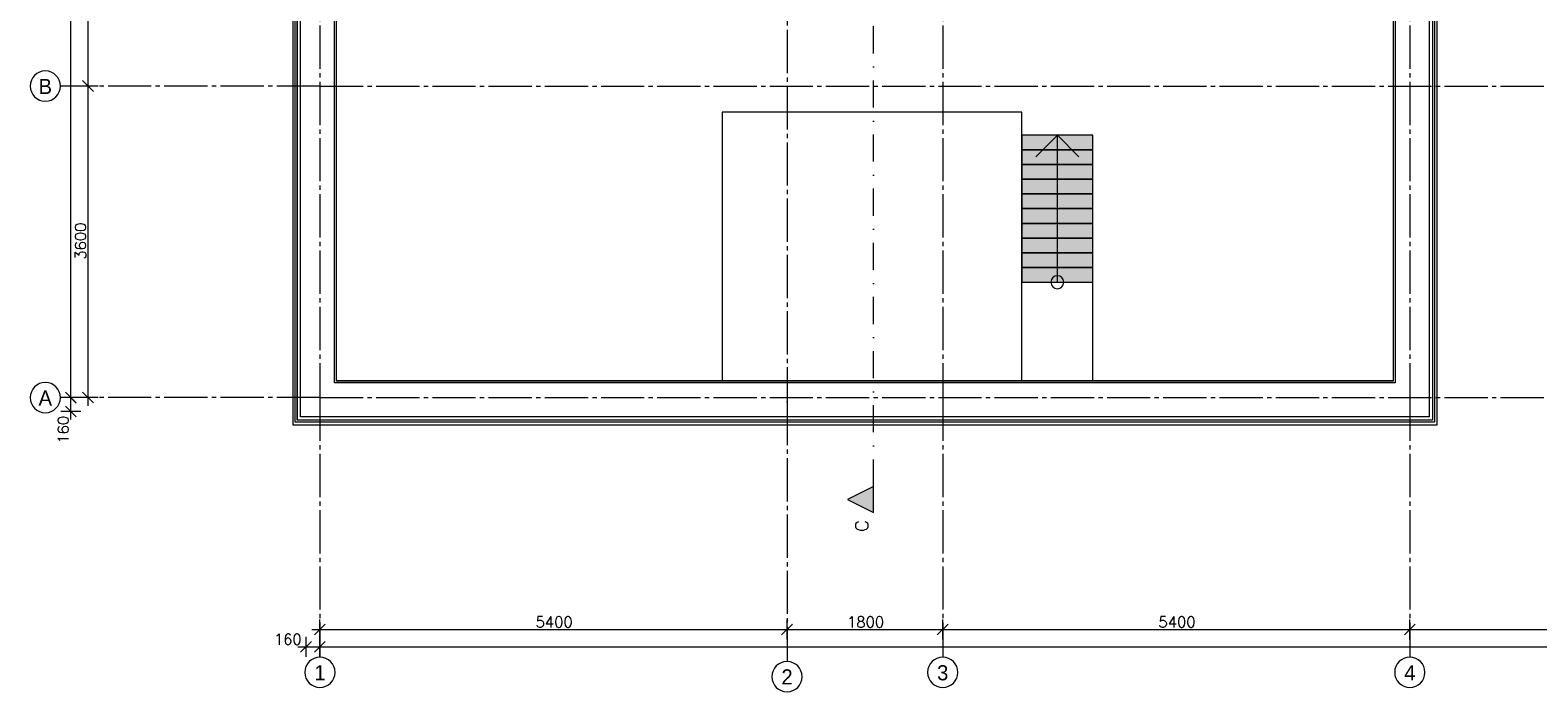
# Model space of a CAD drawing. Header units: millimetres. Extents: x -3350 to 1628655, y -3400 to 242269.
# Tile 1 of 73: x -3350 to 14080, y -3400 to 4246. Entities that reach past the tile are written whole.
import ezdxf
from ezdxf.enums import TextEntityAlignment as Align

# ---------------------------------------------------------------- set-up
doc = ezdxf.new("R2010")
doc.units = ezdxf.units.MM
doc.header["$MEASUREMENT"] = 0
for name, pattern in [('B0204', [650, 500, -50, 50, -50]), ('B0302', [625.500011, 313.000011, -156.25, 0, -156.25]), ('Wipeout_Contour', [1000, 0, -1000])]:
    doc.linetypes.add(name, pattern=pattern)
for name, color, linetype in [('23 Vloeren', 7, 'Continuous'), ('24 Trappen', 7, 'Continuous'), ('24 Trappen Afdek-arcering', 7, 'Continuous'), ('27 Daken', 7, 'Continuous'), ('27 Daken Afdek-arcering', 7, 'Continuous'), ('A Lijn doorsnede', 7, 'Continuous'), ('A Lijn doorsnede 2D arcering', 7, 'Continuous'), ('A Maatvoering 1_50', 7, 'Continuous'), ('A Stramien', 7, 'Continuous')]:
    doc.layers.add(name, color=color, linetype=linetype)
doc.dimstyles.new('GENERATED_STYLE__3', dxfattribs={"dimtxt": 125, "dimasz": 118.75, "dimexe": 0.18, "dimexo": 0.0625, "dimgap": 0.09, "dimtad": 1, "dimdec": 0, "dimzin": 0, "dimdsep": 46, "dimtxsty": 'Standard', "dimblk": 'ARROWHEAD_6', "dimblk1": 'ARROWHEAD_6', "dimblk2": 'ARROWHEAD_6', "dimcen": 0.09, "dimse1": 1, "dimse2": 1, "dimclrd": 1, "dimclre": 1, "dimclrt": 9, "dimadec": 0, "dimazin": 0, "dimtfac": 1, "dimtdec": 4, "dimtmove": 0, "dimatfit": 3, "dimfxl": 1, "dimtolj": 1, "dimtzin": 0, "dimarcsym": 0})
doc.dimstyles.new('GENERATED_STYLE__5', dxfattribs={"dimtxt": 125, "dimasz": 118.75, "dimexe": 0.18, "dimexo": 0.0625, "dimgap": 0.09, "dimtad": 1, "dimtih": 1, "dimtoh": 1, "dimdec": 0, "dimzin": 0, "dimdsep": 46, "dimtxsty": 'Standard', "dimblk": 'ARROWHEAD_6', "dimblk1": 'ARROWHEAD_6', "dimblk2": 'ARROWHEAD_6', "dimcen": 0.09, "dimse1": 1, "dimse2": 1, "dimclrd": 1, "dimclre": 1, "dimclrt": 9, "dimadec": 0, "dimazin": 0, "dimtfac": 1, "dimtdec": 4, "dimtmove": 0, "dimatfit": 3, "dimfxl": 1, "dimtolj": 1, "dimtzin": 0, "dimarcsym": 0})
doc.dimstyles.new('GENERATED_STYLE__6', dxfattribs={"dimtxt": 125, "dimasz": 118.75, "dimexe": 0.18, "dimexo": 0.0625, "dimgap": 0.09, "dimtad": 1, "dimtih": 1, "dimtoh": 1, "dimdec": 0, "dimzin": 0, "dimdsep": 46, "dimtxsty": 'Standard', "dimblk": 'ARROWHEAD_6', "dimblk1": 'ARROWHEAD_6', "dimblk2": 'ARROWHEAD_6', "dimcen": 0.09, "dimse1": 1, "dimse2": 1, "dimclrd": 1, "dimclre": 1, "dimclrt": 9, "dimadec": 0, "dimazin": 0, "dimtfac": 1, "dimtdec": 4, "dimtmove": 2, "dimatfit": 3, "dimfxl": 1, "dimtolj": 1, "dimtzin": 0, "dimarcsym": 0})

# ---------------------------------------------------------------- blocks, each defined once
blk = doc.blocks.new('Slab_1_1', base_point=(8116, 3300))
at = {"layer": '23 Vloeren', "color": 1, "linetype": 'Continuous', "lineweight": 0, "flags": 128}
blk.add_lwpolyline([(8116, 3300), (4650, 3300), (4650, 0), (8116, 0)], close=True, dxfattribs=at)
blk = doc.blocks.new('Slab_2_1', base_point=(0, 0))
at = {"layer": '23 Vloeren', "color": 1, "linetype": 'Continuous', "lineweight": 0, "flags": 128}
blk.add_lwpolyline([(0, 0), (0, 7040), (4880, 7040), (4880, 7790), (7720, 7790), (7720, 7040), (12600, 7040), (12600, 0), (8934, 0), (8934, 200), (8934, 3034), (8116, 3034), (8116, 3300), (4650, 3300), (4650, 200), (4650, 0)], close=True, dxfattribs=at)
blk = doc.blocks.new('Stair_5_1')
at = {"layer": '24 Trappen Afdek-arcering', "linetype": 'Continuous', "lineweight": 0, "true_color": 0xffffff}
for points in [[(8116, 2864), (8934, 2864), (8934, 3034), (8116, 3034)], [(8934, 2694), (8934, 2864), (8116, 2864), (8116, 2694)], [(8934, 2524), (8934, 2694), (8116, 2694), (8116, 2524)], [(8934, 2354), (8934, 2524), (8116, 2524), (8116, 2354)], [(8934, 2184), (8934, 2354), (8116, 2354), (8116, 2184)], [(8934, 2014), (8934, 2184), (8116, 2184), (8116, 2014)], [(8934, 1844), (8934, 2014), (8116, 2014), (8116, 1844)], [(8934, 1674), (8934, 1844), (8116, 1844), (8116, 1674)], [(8934, 1504), (8934, 1674), (8116, 1674), (8116, 1504)], [(8934, 1334), (8934, 1504), (8116, 1504), (8116, 1334)]]:
    blk.add_hatch(color=7, dxfattribs=at).paths.add_polyline_path(points)
at = {"layer": '24 Trappen', "color": 9, "linetype": 'Continuous', "lineweight": 0}
for p, q in [((8934, 3034), (8116, 3034)), ((8116, 3034), (8116, 2864)), ((8275, 2784), (8525, 3034)), ((8525, 2864), (8525, 3034)), ((8525, 3034), (8775, 2784)), ((8934, 2864), (8934, 3034)), ((8934, 2864), (8116, 2864)), ((8116, 2864), (8116, 2694)), ((8116, 2864), (8934, 2864)), ((8525, 1504), (8525, 2864)), ((8934, 2694), (8934, 2864)), ((8934, 2694), (8116, 2694)), ((8116, 2694), (8116, 2524)), ((8116, 2694), (8934, 2694)), ((8934, 2524), (8934, 2694)), ((8934, 2524), (8116, 2524)), ((8116, 2524), (8116, 2354)), ((8116, 2524), (8934, 2524)), ((8934, 2354), (8934, 2524)), ((8934, 2354), (8116, 2354)), ((8116, 2354), (8116, 2184)), ((8116, 2354), (8934, 2354)), ((8934, 2184), (8934, 2354)), ((8934, 2184), (8116, 2184)), ((8116, 2184), (8116, 2014)), ((8116, 2184), (8934, 2184)), ((8934, 2014), (8934, 2184)), ((8934, 2014), (8116, 2014)), ((8116, 2014), (8116, 1844)), ((8116, 2014), (8934, 2014)), ((8934, 1844), (8934, 2014)), ((8934, 1844), (8116, 1844)), ((8116, 1844), (8116, 1674)), ((8116, 1844), (8934, 1844)), ((8934, 1674), (8934, 1844)), ((8934, 1674), (8116, 1674)), ((8116, 1674), (8116, 1504)), ((8116, 1674), (8934, 1674)), ((8934, 1504), (8934, 1674)), ((8934, 1504), (8116, 1504)), ((8116, 1504), (8116, 1334)), ((8116, 1504), (8934, 1504)), ((8525, 1334), (8525, 1504)), ((8934, 1334), (8934, 1504)), ((8116, 1334), (8934, 1334))]:
    blk.add_line(p, q, dxfattribs=at)
for start, end in [(90, 270), (270, 90)]:
    blk.add_arc((8525, 1334), 75, start, end, dxfattribs=at)
blk = doc.blocks.new('Wall_82_1', base_point=(0, 7040))
at = {"color": 254, "linetype": 'Wipeout_Contour', "lineweight": 0, "ltscale": 815.806243}
blk.add_wipeout([(193, 193), (192, 192), (193, 192)], dxfattribs=at).dxf.layer = '27 Daken Afdek-arcering'
at = {"color": 254, "linetype": 'Wipeout_Contour', "lineweight": 0, "ltscale": 769.103419}
blk.add_wipeout([(192, 192), (170, 170), (192, 170)], dxfattribs=at).dxf.layer = '27 Daken Afdek-arcering'
at = {"color": 254, "linetype": 'Wipeout_Contour', "lineweight": 0, "ltscale": 836.903401}
blk.add_wipeout([(170, 170), (-223, -223), (170, -223)], dxfattribs=at).dxf.layer = '27 Daken Afdek-arcering'
at = {"color": 254, "linetype": 'Wipeout_Contour', "lineweight": 0, "ltscale": 817.220457}
blk.add_wipeout([(193, 193), (192, 193), (192, 192)], dxfattribs=at).dxf.layer = '27 Daken Afdek-arcering'
at = {"color": 254, "linetype": 'Wipeout_Contour', "lineweight": 0, "ltscale": 1028.814177}
blk.add_wipeout([(-223, -223), (-261, -261), (-223, -261)], dxfattribs=at).dxf.layer = '27 Daken Afdek-arcering'
at = {"color": 254, "linetype": 'Wipeout_Contour', "lineweight": 0, "ltscale": 14628.995176}
blk.add_wipeout([(193, 193), (193, 7040), (192, 7040), (192, 193)], dxfattribs=at).dxf.layer = '27 Daken Afdek-arcering'
at = {"color": 254, "linetype": 'Wipeout_Contour', "lineweight": 0, "ltscale": 1109.684029}
blk.add_wipeout([(-261, -261), (-262, -262), (-261, -262)], dxfattribs=at).dxf.layer = '27 Daken Afdek-arcering'
at = {"color": 254, "linetype": 'Wipeout_Contour', "lineweight": 0, "ltscale": 770.517752}
blk.add_wipeout([(192, 192), (170, 192), (170, 170)], dxfattribs=at).dxf.layer = '27 Daken Afdek-arcering'
at = {"color": 254, "linetype": 'Wipeout_Contour', "lineweight": 0, "ltscale": 1160.654168}
blk.add_wipeout([(-262, -262), (-285, -285), (-262, -285)], dxfattribs=at).dxf.layer = '27 Daken Afdek-arcering'
at = {"color": 254, "linetype": 'Wipeout_Contour', "lineweight": 0, "ltscale": 14613.041378}
blk.add_wipeout([(192, 192), (192, 7040), (170, 7040), (170, 192)], dxfattribs=at).dxf.layer = '27 Daken Afdek-arcering'
at = {"color": 254, "linetype": 'Wipeout_Contour', "lineweight": 0, "ltscale": 1273.995208}
blk.add_wipeout([(-285, -285), (-315, -315), (-285, -315)], dxfattribs=at).dxf.layer = '27 Daken Afdek-arcering'
at = {"color": 254, "linetype": 'Wipeout_Contour', "lineweight": 0, "ltscale": 836.903156}
blk.add_wipeout([(170, 170), (-223, 170), (-223, -223)], dxfattribs=at).dxf.layer = '27 Daken Afdek-arcering'
at = {"color": 254, "linetype": 'Wipeout_Contour', "lineweight": 0, "ltscale": 14607.129987}
blk.add_wipeout([(170, 170), (170, 7040), (-223, 7040), (-223, 170)], dxfattribs=at).dxf.layer = '27 Daken Afdek-arcering'
at = {"color": 254, "linetype": 'Wipeout_Contour', "lineweight": 0, "ltscale": 1027.399848}
blk.add_wipeout([(-223, -223), (-261, -223), (-261, -261)], dxfattribs=at).dxf.layer = '27 Daken Afdek-arcering'
at = {"layer": '27 Daken', "color": 1, "linetype": 'Continuous', "lineweight": 0}
for p, q in [((170, 170), (170, 7040)), ((192, 192), (192, 7040))]:
    blk.add_line(p, q, dxfattribs=at)
at = {"layer": '27 Daken', "color": 1, "linetype": 'Continuous', "lineweight": 0, "flags": 128}
for points in [[(192, 7040), (170, 7040)], [(193, 7040), (192, 7040)], [(193, 193), (193, 7040)]]:
    blk.add_lwpolyline(points, dxfattribs=at)
at = {"color": 254, "linetype": 'Wipeout_Contour', "lineweight": 0, "ltscale": 14747.920444}
blk.add_wipeout([(-223, -223), (-223, 7040), (-261, 7040), (-261, -223)], dxfattribs=at).dxf.layer = '27 Daken Afdek-arcering'
at = {"layer": '27 Daken', "color": 1, "linetype": 'Continuous', "lineweight": 0, "flags": 128}
blk.add_lwpolyline([(170, 7040), (-150, 7040)], dxfattribs=at)
at = {"color": 254, "linetype": 'Wipeout_Contour', "lineweight": 0, "ltscale": 1108.269814}
blk.add_wipeout([(-261, -261), (-262, -261), (-262, -262)], dxfattribs=at).dxf.layer = '27 Daken Afdek-arcering'
at = {"color": 254, "linetype": 'Wipeout_Contour', "lineweight": 0, "ltscale": 14829.317281}
blk.add_wipeout([(-261, -261), (-261, 7040), (-262, 7040), (-262, -261)], dxfattribs=at).dxf.layer = '27 Daken Afdek-arcering'
at = {"color": 254, "linetype": 'Wipeout_Contour', "lineweight": 0, "ltscale": 1159.239899}
blk.add_wipeout([(-262, -262), (-285, -262), (-285, -285)], dxfattribs=at).dxf.layer = '27 Daken Afdek-arcering'
at = {"color": 254, "linetype": 'Wipeout_Contour', "lineweight": 0, "ltscale": 14848.220607}
blk.add_wipeout([(-262, -262), (-262, 7040), (-285, 7040), (-285, -262)], dxfattribs=at).dxf.layer = '27 Daken Afdek-arcering'
at = {"color": 254, "linetype": 'Wipeout_Contour', "lineweight": 0, "ltscale": 1272.580935}
blk.add_wipeout([(-285, -285), (-315, -285), (-315, -315)], dxfattribs=at).dxf.layer = '27 Daken Afdek-arcering'
at = {"color": 254, "linetype": 'Wipeout_Contour', "lineweight": 0, "ltscale": 14921.319496}
blk.add_wipeout([(-285, -285), (-285, 7040), (-315, 7040), (-315, -285)], dxfattribs=at).dxf.layer = '27 Daken Afdek-arcering'
at = {"layer": '27 Daken', "color": 1, "linetype": 'Continuous', "lineweight": 0}
for p, q in [((-285, -285), (-285, 7040)), ((-262, -262), (-262, 7040)), ((-261, -261), (-261, 7040)), ((-223, -223), (-223, 7040))]:
    blk.add_line(p, q, dxfattribs=at)
at = {"layer": '27 Daken', "color": 1, "linetype": 'Continuous', "lineweight": 0, "flags": 128}
for points in [[(-315, 7040), (-315, -315)], [(-315, -315), (-285, -315)]]:
    blk.add_lwpolyline(points, dxfattribs=at)
blk = doc.blocks.new('Wall_83_1', base_point=(0, 0))
at = {"color": 254, "linetype": 'Wipeout_Contour', "lineweight": 0, "ltscale": 37226.676551}
blk.add_wipeout([(12408, 193), (12407, 193), (12408, 192)], dxfattribs=at).dxf.layer = '27 Daken Afdek-arcering'
at = {"color": 254, "linetype": 'Wipeout_Contour', "lineweight": 0, "ltscale": 37270.682293}
blk.add_wipeout([(12430, 192), (12408, 192), (12430, 170)], dxfattribs=at).dxf.layer = '27 Daken Afdek-arcering'
at = {"color": 254, "linetype": 'Wipeout_Contour', "lineweight": 0, "ltscale": 38079.557523}
blk.add_wipeout([(12823, 170), (12430, 170), (12823, -223)], dxfattribs=at).dxf.layer = '27 Daken Afdek-arcering'
at = {"color": 254, "linetype": 'Wipeout_Contour', "lineweight": 0, "ltscale": 37227.556513}
blk.add_wipeout([(12407, 193), (12407, 192), (12408, 192)], dxfattribs=at).dxf.layer = '27 Daken Afdek-arcering'
at = {"color": 254, "linetype": 'Wipeout_Contour', "lineweight": 0, "ltscale": 38551.320898}
blk.add_wipeout([(12861, -223), (12823, -223), (12861, -261)], dxfattribs=at).dxf.layer = '27 Daken Afdek-arcering'
at = {"color": 254, "linetype": 'Wipeout_Contour', "lineweight": 0, "ltscale": 25361.698043}
blk.add_wipeout([(193, 192), (12407, 192), (12407, 193), (193, 193)], dxfattribs=at).dxf.layer = '27 Daken Afdek-arcering'
at = {"color": 254, "linetype": 'Wipeout_Contour', "lineweight": 0, "ltscale": 38591.880319}
blk.add_wipeout([(12862, -261), (12861, -261), (12862, -262)], dxfattribs=at).dxf.layer = '27 Daken Afdek-arcering'
at = {"color": 254, "linetype": 'Wipeout_Contour', "lineweight": 0, "ltscale": 37249.229514}
blk.add_wipeout([(12408, 192), (12408, 170), (12430, 170)], dxfattribs=at).dxf.layer = '27 Daken Afdek-arcering'
at = {"color": 254, "linetype": 'Wipeout_Contour', "lineweight": 0, "ltscale": 38639.609965}
blk.add_wipeout([(12885, -262), (12862, -262), (12885, -285)], dxfattribs=at).dxf.layer = '27 Daken Afdek-arcering'
at = {"color": 254, "linetype": 'Wipeout_Contour', "lineweight": 0, "ltscale": 25346.198108}
blk.add_wipeout([(192, 170), (12408, 170), (12408, 192), (192, 192)], dxfattribs=at).dxf.layer = '27 Daken Afdek-arcering'
at = {"color": 254, "linetype": 'Wipeout_Contour', "lineweight": 0, "ltscale": 38724.624657}
blk.add_wipeout([(12915, -285), (12885, -285), (12915, -315)], dxfattribs=at).dxf.layer = '27 Daken Afdek-arcering'
at = {"color": 254, "linetype": 'Wipeout_Contour', "lineweight": 0, "ltscale": 37688.088577}
blk.add_wipeout([(12430, 170), (12430, -223), (12823, -223)], dxfattribs=at).dxf.layer = '27 Daken Afdek-arcering'
at = {"color": 254, "linetype": 'Wipeout_Contour', "lineweight": 0, "ltscale": 25384.137754}
blk.add_wipeout([(170, -223), (12430, -223), (12430, 170), (170, 170)], dxfattribs=at).dxf.layer = '27 Daken Afdek-arcering'
at = {"color": 254, "linetype": 'Wipeout_Contour', "lineweight": 0, "ltscale": 38514.996378}
blk.add_wipeout([(12823, -223), (12823, -261), (12861, -261)], dxfattribs=at).dxf.layer = '27 Daken Afdek-arcering'
at = {"layer": '27 Daken', "color": 1, "linetype": 'Continuous', "lineweight": 0}
for p, q in [((12408, 192), (192, 192)), ((12430, 170), (170, 170))]:
    blk.add_line(p, q, dxfattribs=at)
at = {"layer": '27 Daken', "color": 1, "linetype": 'Continuous', "lineweight": 0, "flags": 128}
blk.add_lwpolyline([(12407, 193), (193, 193)], dxfattribs=at)
at = {"color": 254, "linetype": 'Wipeout_Contour', "lineweight": 0, "ltscale": 26310.274475}
blk.add_wipeout([(-223, -261), (12823, -261), (12823, -223), (-223, -223)], dxfattribs=at).dxf.layer = '27 Daken Afdek-arcering'
at = {"color": 254, "linetype": 'Wipeout_Contour', "lineweight": 0, "ltscale": 38592.384077}
blk.add_wipeout([(12861, -261), (12861, -262), (12862, -262)], dxfattribs=at).dxf.layer = '27 Daken Afdek-arcering'
at = {"color": 254, "linetype": 'Wipeout_Contour', "lineweight": 0, "ltscale": 26467.19335}
blk.add_wipeout([(-261, -262), (12861, -262), (12861, -261), (-261, -261)], dxfattribs=at).dxf.layer = '27 Daken Afdek-arcering'
at = {"color": 254, "linetype": 'Wipeout_Contour', "lineweight": 0, "ltscale": 38617.783615}
blk.add_wipeout([(12862, -262), (12862, -285), (12885, -285)], dxfattribs=at).dxf.layer = '27 Daken Afdek-arcering'
at = {"color": 254, "linetype": 'Wipeout_Contour', "lineweight": 0, "ltscale": 26486.732944}
blk.add_wipeout([(-262, -285), (12862, -285), (12862, -262), (-262, -262)], dxfattribs=at).dxf.layer = '27 Daken Afdek-arcering'
at = {"color": 254, "linetype": 'Wipeout_Contour', "lineweight": 0, "ltscale": 38696.353253}
blk.add_wipeout([(12885, -285), (12885, -315), (12915, -315)], dxfattribs=at).dxf.layer = '27 Daken Afdek-arcering'
at = {"color": 254, "linetype": 'Wipeout_Contour', "lineweight": 0, "ltscale": 26605.529917}
blk.add_wipeout([(-285, -315), (12885, -315), (12885, -285), (-285, -285)], dxfattribs=at).dxf.layer = '27 Daken Afdek-arcering'
at = {"layer": '27 Daken', "color": 1, "linetype": 'Continuous', "lineweight": 0}
for p, q in [((12885, -285), (-285, -285)), ((12862, -262), (-262, -262)), ((12861, -261), (-261, -261)), ((12823, -223), (-223, -223))]:
    blk.add_line(p, q, dxfattribs=at)
at = {"layer": '27 Daken', "color": 1, "linetype": 'Continuous', "lineweight": 0, "flags": 128}
for points in [[(-285, -315), (12915, -315)], [(12915, -315), (12915, -285)]]:
    blk.add_lwpolyline(points, dxfattribs=at)
blk = doc.blocks.new('Wall_84_1', base_point=(12600, 0))
at = {"color": 254, "linetype": 'Wipeout_Contour', "lineweight": 0, "ltscale": 53349.251727}
blk.add_wipeout([(12408, 193), (12408, 7040), (12407, 7040), (12407, 193)], dxfattribs=at).dxf.layer = '27 Daken Afdek-arcering'
at = {"color": 254, "linetype": 'Wipeout_Contour', "lineweight": 0, "ltscale": 53390.796358}
blk.add_wipeout([(12430, 192), (12430, 7040), (12408, 7040), (12408, 192)], dxfattribs=at).dxf.layer = '27 Daken Afdek-arcering'
at = {"color": 254, "linetype": 'Wipeout_Contour', "lineweight": 0, "ltscale": 54168.35254}
blk.add_wipeout([(12823, 170), (12823, 7040), (12430, 7040), (12430, 170)], dxfattribs=at).dxf.layer = '27 Daken Afdek-arcering'
at = {"layer": '27 Daken', "color": 1, "linetype": 'Continuous', "lineweight": 0}
for p, q in [((12408, 7040), (12408, 192)), ((12430, 7040), (12430, 170))]:
    blk.add_line(p, q, dxfattribs=at)
at = {"layer": '27 Daken', "color": 1, "linetype": 'Continuous', "lineweight": 0, "flags": 128}
for points in [[(12407, 7040), (12408, 7040)], [(12407, 7040), (12407, 193)], [(12408, 7040), (12430, 7040)]]:
    blk.add_lwpolyline(points, dxfattribs=at)
at = {"color": 254, "linetype": 'Wipeout_Contour', "lineweight": 0, "ltscale": 54978.27066}
blk.add_wipeout([(12861, -223), (12861, 7040), (12823, 7040), (12823, -223)], dxfattribs=at).dxf.layer = '27 Daken Afdek-arcering'
at = {"layer": '27 Daken', "color": 1, "linetype": 'Continuous', "lineweight": 0, "flags": 128}
blk.add_lwpolyline([(12430, 7040), (12750, 7040)], dxfattribs=at)
at = {"color": 254, "linetype": 'Wipeout_Contour', "lineweight": 0, "ltscale": 55052.136367}
blk.add_wipeout([(12862, -261), (12862, 7040), (12861, 7040), (12861, -261)], dxfattribs=at).dxf.layer = '27 Daken Afdek-arcering'
at = {"color": 254, "linetype": 'Wipeout_Contour', "lineweight": 0, "ltscale": 55096.975724}
blk.add_wipeout([(12885, -262), (12885, 7040), (12862, 7040), (12862, -262)], dxfattribs=at).dxf.layer = '27 Daken Afdek-arcering'
at = {"color": 254, "linetype": 'Wipeout_Contour', "lineweight": 0, "ltscale": 55198.121408}
blk.add_wipeout([(12915, -285), (12915, 7040), (12885, 7040), (12885, -285)], dxfattribs=at).dxf.layer = '27 Daken Afdek-arcering'
at = {"layer": '27 Daken', "color": 1, "linetype": 'Continuous', "lineweight": 0}
for p, q in [((12823, 7040), (12823, -223)), ((12861, 7040), (12861, -261)), ((12862, 7040), (12862, -262)), ((12885, 7040), (12885, -285))]:
    blk.add_line(p, q, dxfattribs=at)
at = {"layer": '27 Daken', "color": 1, "linetype": 'Continuous', "lineweight": 0, "flags": 128}
blk.add_lwpolyline([(12915, -285), (12915, 7040)], dxfattribs=at)
blk = doc.blocks.new('*D384')
at = {"layer": 'A Maatvoering 1_50', "color": 1, "linetype": 'Continuous', "lineweight": 0}
for p, q in [((-2943, 62), (-2818, -62)), ((-2880, -160), (-2880, 0)), ((-2763, -160), (-2997, -160)), ((-2943, -97), (-2818, -222)), ((-2880, -254), (-2880, -160))]:
    blk.add_line(p, q, dxfattribs=at)
at = {"layer": 'A Maatvoering 1_50', "color": 9, "lineweight": 0, "insert": (-2905, -532), "char_height": 125, "attachment_point": 7, "rotation": 90}
blk.add_mtext('\\A1;{\\pql;\\Ftxt.shx;160}', dxfattribs=at)
blk = doc.blocks.new('ARROWHEAD_6')
at = {"color": 0, "linetype": 'Continuous', "lineweight": 0}
for p, q in [((0, 0), (-1, 0)), ((-0.5, -0.5), (0.5, 0.5))]:
    blk.add_line(p, q, dxfattribs=at)
blk = doc.blocks.new('*D385')
at = {"layer": 'A Maatvoering 1_50', "color": 1, "linetype": 'Continuous', "lineweight": 0}
for p, q in [((-2762.8125, 34200), (-2997.1875, 34200)), ((-2942.5, 34262.5), (-2817.5, 34137.5)), ((-2880, 0), (-2880, 34200)), ((-2762.8125, 0), (-2997.1875, 0)), ((-2942.5, 62.5), (-2817.5, -62.5)), ((-2880, -160), (-2880, 0))]:
    blk.add_line(p, q, dxfattribs=at)
at = {"layer": 'A Maatvoering 1_50', "color": 9, "lineweight": 0, "insert": (-2905, 16842.423743), "char_height": 125, "attachment_point": 7, "rotation": 90}
blk.add_mtext('\\A1;{\\pql;\\Ftxt.shx;34200}', dxfattribs=at)
blk = doc.blocks.new('*D387')
at = {"layer": 'A Maatvoering 1_50', "color": 1, "linetype": 'Continuous', "lineweight": 0}
for p, q in [((-2743, 3663), (-2618, 3538)), ((-2563, 3600), (-2797, 3600)), ((-2680, 0), (-2680, 3600)), ((-2563, 0), (-2797, 0)), ((-2743, 62), (-2618, -62)), ((-2680, -94), (-2680, 0))]:
    blk.add_line(p, q, dxfattribs=at)
at = {"layer": 'A Maatvoering 1_50', "color": 9, "lineweight": 0, "insert": (-2705, 1594), "char_height": 125, "attachment_point": 7, "rotation": 90}
blk.add_mtext('\\A1;{\\pql;\\Ftxt.shx;3600}', dxfattribs=at)
blk = doc.blocks.new('*D388')
at = {"layer": 'A Maatvoering 1_50', "color": 1, "linetype": 'Continuous', "lineweight": 0}
for p, q in [((-2563, 7200), (-2797, 7200)), ((-2743, 7263), (-2618, 7138)), ((-2680, 3600), (-2680, 7200)), ((-2743, 3663), (-2618, 3538)), ((-2563, 3600), (-2797, 3600))]:
    blk.add_line(p, q, dxfattribs=at)
at = {"layer": 'A Maatvoering 1_50', "color": 9, "lineweight": 0, "insert": (-2705, 5194), "char_height": 125, "attachment_point": 7, "rotation": 90}
blk.add_mtext('\\A1;{\\pql;\\Ftxt.shx;3600}', dxfattribs=at)
blk = doc.blocks.new('*D398')
at = {"layer": 'A Maatvoering 1_50', "color": 1, "linetype": 'Continuous', "lineweight": 0}
for p, q in [((-160, -2997), (-160, -2763)), ((0, -2997), (0, -2763)), ((-254, -2880), (-160, -2880)), ((-98, -2818), (-223, -2942)), ((-160, -2880), (0, -2880)), ((62, -2818), (-63, -2942)), ((0, -2880), (64800, -2880))]:
    blk.add_line(p, q, dxfattribs=at)
at = {"layer": 'A Maatvoering 1_50', "color": 9, "lineweight": 0, "insert": (-532, -2855), "char_height": 125, "attachment_point": 7}
blk.add_mtext('\\A1;{\\pql;\\Ftxt.shx;160}', dxfattribs=at)
blk = doc.blocks.new('*D399')
at = {"layer": 'A Maatvoering 1_50', "color": 1, "linetype": 'Continuous', "lineweight": 0}
for p, q in [((64800, -2997), (64800, -2763)), ((62, -2818), (-63, -2942)), ((0, -2880), (64800, -2880)), ((64863, -2818), (64738, -2942))]:
    blk.add_line(p, q, dxfattribs=at)
at = {"layer": 'A Maatvoering 1_50', "color": 9, "lineweight": 0, "char_height": 125, "attachment_point": 7}
for s, insert in [('\\A1;{\\pql;\\Ftxt.shx;64800}', (30469, -2855)), ('\\A1;{\\pql;\\Ftxt.shx;160}', (64428, -2855))]:
    blk.add_mtext(s, dxfattribs=dict(at, insert=insert))
blk = doc.blocks.new('*D401')
at = {"layer": 'A Maatvoering 1_50', "color": 1, "linetype": 'Continuous', "lineweight": 0}
for p, q in [((0, -2797), (0, -2563)), ((5400, -2797), (5400, -2563)), ((-94, -2680), (0, -2680)), ((62, -2618), (-63, -2742)), ((0, -2680), (5400, -2680)), ((5463, -2618), (5338, -2742))]:
    blk.add_line(p, q, dxfattribs=at)
at = {"layer": 'A Maatvoering 1_50', "color": 9, "lineweight": 0, "insert": (2494, -2655), "char_height": 125, "attachment_point": 7}
blk.add_mtext('\\A1;{\\pql;\\Ftxt.shx;5400}', dxfattribs=at)
blk = doc.blocks.new('*D402')
at = {"layer": 'A Maatvoering 1_50', "color": 1, "linetype": 'Continuous', "lineweight": 0}
for p, q in [((5400, -2797), (5400, -2563)), ((7200, -2797), (7200, -2563)), ((5463, -2618), (5338, -2742)), ((5400, -2680), (7200, -2680)), ((7262, -2618), (7137, -2742))]:
    blk.add_line(p, q, dxfattribs=at)
at = {"layer": 'A Maatvoering 1_50', "color": 9, "lineweight": 0, "insert": (6094, -2655), "char_height": 125, "attachment_point": 7}
blk.add_mtext('\\A1;{\\pql;\\Ftxt.shx;1800}', dxfattribs=at)
blk = doc.blocks.new('*D403')
at = {"layer": 'A Maatvoering 1_50', "color": 1, "linetype": 'Continuous', "lineweight": 0}
for p, q in [((7200, -2797), (7200, -2563)), ((12600, -2797), (12600, -2563)), ((7262, -2618), (7137, -2742)), ((7200, -2680), (12600, -2680)), ((12662, -2618), (12537, -2742))]:
    blk.add_line(p, q, dxfattribs=at)
at = {"layer": 'A Maatvoering 1_50', "color": 9, "lineweight": 0, "insert": (9694, -2655), "char_height": 125, "attachment_point": 7}
blk.add_mtext('\\A1;{\\pql;\\Ftxt.shx;5400}', dxfattribs=at)
blk = doc.blocks.new('*D404')
at = {"layer": 'A Maatvoering 1_50', "color": 1, "linetype": 'Continuous', "lineweight": 0}
for p, q in [((12600, -2797), (12600, -2563)), ((17100, -2797), (17100, -2563)), ((12662, -2618), (12537, -2742)), ((12600, -2680), (17100, -2680)), ((17163, -2618), (17038, -2742))]:
    blk.add_line(p, q, dxfattribs=at)
at = {"layer": 'A Maatvoering 1_50', "color": 9, "lineweight": 0, "insert": (14644, -2655), "char_height": 125, "attachment_point": 7}
blk.add_mtext('\\A1;{\\pql;\\Ftxt.shx;4500}', dxfattribs=at)
blk = doc.blocks.new('Cutting Plane_2_1', base_point=(6401, -1176))
at = {"layer": 'A Lijn doorsnede 2D arcering', "linetype": 'Continuous', "lineweight": 0, "true_color": 0x000000}
blk.add_hatch(color=18, dxfattribs=at).paths.add_polyline_path([(6401, -1326), (6401, -1026), (6101, -1176)])
at = {"layer": 'A Lijn doorsnede', "color": 9, "linetype": 'B0302', "lineweight": 0}
blk.add_line((6401, -1026), (6401, 35171), dxfattribs=at)
at = {"layer": 'A Lijn doorsnede', "color": 2, "linetype": 'Continuous', "lineweight": 0, "flags": 128}
blk.add_lwpolyline([(6401, -1326), (6401, -1026), (6101, -1176)], close=True, dxfattribs=at)
at = {"layer": 'A Lijn doorsnede', "color": 2, "lineweight": 0, "insert": (6340, -1416), "char_height": 150, "attachment_point": 9, "rotation": 90}
blk.add_mtext('\\A1;{\\pqr;\\pt0;\\Ftxt.shx;C}', dxfattribs=at)
blk = doc.blocks.new('Standard grid marker')
at = {"layer": 'A Stramien', "color": 9, "linetype": 'B0204', "lineweight": 0}
for q in [(0, 0), (67800, 0)]:
    blk.add_line((3000, 0), q, dxfattribs=at)
at = {"layer": 'A Stramien', "color": 2, "linetype": 'Continuous', "lineweight": 0, "flags": 128}
blk.add_lwpolyline([(0, 0, 1), (-350, 0, 1)], format="xyb", close=True, dxfattribs=at)
at = {"layer": 'A Stramien', "color": 9, "linetype": 'B0204', "lineweight": 0}
blk.add_point((3000, 0), dxfattribs=at)
blk.add_point((3000, 0), dxfattribs=at)
at = {"layer": 'A Stramien', "color": 2, "lineweight": 0}
for tag, p in [('AC_MarkerText_1_0', (-175, -5)), ('AC_MarkerText_1_1', (70975, -5))]:
    blk.add_attdef(tag, text='', height=175, dxfattribs=at).set_placement(p, align=Align.MIDDLE_CENTER)
blk = doc.blocks.new('Standard grid marker_2')
at = {"layer": 'A Stramien', "color": 9, "linetype": 'B0204', "lineweight": 0}
for p, q in [((3000, 0), (37200, 0)), ((37200, 0), (40200, 0))]:
    blk.add_line(p, q, dxfattribs=at)
at = {"layer": 'A Stramien', "color": 2, "linetype": 'Continuous', "lineweight": 0, "flags": 128}
blk.add_lwpolyline([(40550, 0, 1), (40200, 0, 1)], format="xyb", close=True, dxfattribs=at)
at = {"layer": 'A Stramien', "color": 9, "linetype": 'B0204', "lineweight": 0}
blk.add_point((37200, 0), dxfattribs=at)
blk.add_point((37200, 0), dxfattribs=at)
at = {"layer": 'A Stramien', "color": 2, "lineweight": 0}
for tag, p in [('AC_MarkerText_1_0', (-175, -5)), ('AC_MarkerText_1_1', (40375, -5))]:
    blk.add_attdef(tag, text='', height=175, rotation=90, dxfattribs=at).set_placement(p, align=Align.MIDDLE_CENTER)

msp = doc.modelspace()

# ---------------------------------------------------------------- block references
at = {"layer": '23 Vloeren', "color": 1, "linetype": 'Continuous', "lineweight": 0}
for name, p in [('Slab_2_1', (0, 0)), ('Slab_1_1', (8116, 3300))]:
    msp.add_blockref(name, p, dxfattribs=at)
at = {"layer": '24 Trappen', "color": 253, "linetype": 'Continuous', "lineweight": 0, "true_color": 0x99a3a6}
msp.add_blockref('Stair_5_1', (0, 0), dxfattribs=at)

# ---------------------------------------------------------------- dimensions: what is measured, and where the dimension line sits
at = {"layer": 'A Maatvoering 1_50', "color": 1, "linetype": 'Continuous', "lineweight": 0}
for base, p1, p2, picture, middle in [((-2880, 34200), (-3000, 0), (-3000, 34200), '*D385', (-2967.5, 17080.7)), ((-2680, 7200), (-3000, 3600), (-3000, 7200), '*D388', (-2767.5, 5384.5)), ((-2680, 3600), (-3000, 0), (-3000, 3600), '*D387', (-2767.5, 1784.5)), ((-2880, 0), (-3000, -160), (-3000, 0), '*D384', (-2967.5, -388.6))]:
    dim = msp.add_linear_dim(base=base, p1=p1, p2=p2, angle=90, dimstyle='GENERATED_STYLE__3', dxfattribs=at)
    dim.commit()
    dim.dimension.update_dxf_attribs({"geometry": picture, "text_midpoint": middle, "dimtype": 160, "text_rotation": 90})
for base, p1, p2, dimstyle, picture, middle in [((5400, -2680), (0, -3000), (5400, -3000), 'GENERATED_STYLE__5', '*D401', (2684.5, -2592.5)), ((7200, -2680), (5400, -3000), (7200, -3000), 'GENERATED_STYLE__5', '*D402', (6284.5, -2592.5)), ((12600, -2680), (7200, -3000), (12600, -3000), 'GENERATED_STYLE__5', '*D403', (9884.5, -2592.5)), ((17100, -2680), (12600, -3000), (17100, -3000), 'GENERATED_STYLE__5', '*D404', (14834.5, -2592.5)), ((0, -2880), (-160, -3000), (0, -3000), 'GENERATED_STYLE__5', '*D398', (-388.6, -2792.5)), ((64800, -2880), (0, -3000), (64800, -3000), 'GENERATED_STYLE__6', '*D399', (30707.4, -2792.5))]:
    dim = msp.add_linear_dim(base=base, p1=p1, p2=p2, dimstyle=dimstyle, dxfattribs=at)
    dim.commit()
    dim.dimension.update_dxf_attribs({"geometry": picture, "text_midpoint": middle, "dimtype": 160})

# ---------------------------------------------------------------- next in the draw order: block references
at = {"layer": '27 Daken', "color": 1, "lineweight": 0}
msp.add_blockref('Wall_82_1', (0, 7040), dxfattribs=at)

# ---------------------------------------------------------------- next in the draw order: block references
msp.add_blockref('Wall_83_1', (0, 0), dxfattribs=at)

# ---------------------------------------------------------------- next in the draw order: block references
msp.add_blockref('Wall_84_1', (12600, 0), dxfattribs=at)
at = {"layer": 'A Lijn doorsnede', "color": 9, "lineweight": 0}
msp.add_blockref('Cutting Plane_2_1', (6400.8, -1176.3), dxfattribs=at)
at = {"layer": 'A Stramien', "color": 1, "linetype": 'Continuous', "lineweight": 0}
ref = msp.add_blockref('Standard grid marker_2', (0, 37200), dxfattribs=dict(at, zscale=1000, rotation=270))
ref.add_attrib('AC_MarkerText_1_1', '1', dxfattribs={"color": 2, "lineweight": 0, "height": 175, "rotation": 360}).set_placement((0, -3179.6), align=Align.MIDDLE_CENTER)
ref = msp.add_blockref('Standard grid marker_2', (5400, 37150), dxfattribs=dict(at, zscale=1000, rotation=270))
ref.add_attrib('AC_MarkerText_1_1', '2', dxfattribs={"color": 2, "lineweight": 0, "height": 175, "rotation": 360}).set_placement((5400, -3227.6), align=Align.MIDDLE_CENTER)
ref = msp.add_blockref('Standard grid marker_2', (7200, 37200), dxfattribs=dict(at, zscale=1000, rotation=270))
ref.add_attrib('AC_MarkerText_1_1', '3', dxfattribs={"color": 2, "lineweight": 0, "height": 175, "rotation": 360}).set_placement((7200, -3179.5), align=Align.MIDDLE_CENTER)

# ---------------------------------------------------------------- next in the draw order: block references
ref = msp.add_blockref('Standard grid marker_2', (12600, 37200), dxfattribs=dict(at, zscale=1000, rotation=270))
ref.add_attrib('AC_MarkerText_1_1', '4', dxfattribs={"color": 2, "lineweight": 0, "height": 175, "rotation": 360}).set_placement((12600, -3179.6), align=Align.MIDDLE_CENTER)
ref = msp.add_blockref('Standard grid marker', (-3000, 3600), dxfattribs=dict(at, zscale=1000))
ref.add_attrib('AC_MarkerText_1', 'B', dxfattribs={"color": 2, "lineweight": 0, "height": 175}).set_placement((-3175, 3595.5), align=Align.MIDDLE_CENTER)
ref = msp.add_blockref('Standard grid marker', (-3000, 0), dxfattribs=dict(at, zscale=1000))
ref.add_attrib('AC_MarkerText_1', 'A', dxfattribs={"color": 2, "lineweight": 0, "height": 175}).set_placement((-3175, -4.6), align=Align.MIDDLE_CENTER)

doc.saveas('drawing.dxf')
